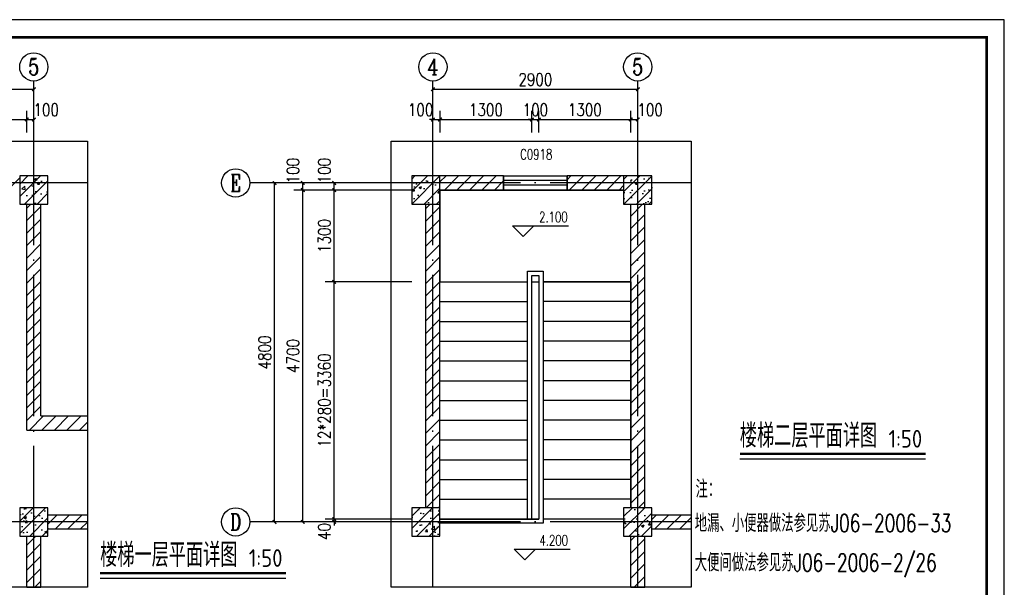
# Model space of a CAD drawing. Extents: x 199962 to 436984, y -16681 to 190402.
# Tile 21 of 36: x 397638 to 411578, y 8322 to 16361. Entities that reach past the tile are written whole.
import ezdxf
from ezdxf.enums import TextEntityAlignment as Align

# ---------------------------------------------------------------- set-up
doc = ezdxf.new("R2010")
doc.units = 0
doc.header["$LTSCALE"] = 1000
doc.header["$MEASUREMENT"] = 0
doc.linetypes.add('DOTE', pattern=[2.42, 2, -0.2, 0.02, -0.2])
for name, color, linetype in [('AXIS', 3, 'Continuous'), ('AXIS_TEXT', 7, 'Continuous'), ('COLUMN', 1, 'Continuous'), ('DIM_ELEV', 3, 'Continuous'), ('DIM_SYMB', 3, 'Continuous'), ('DOTE', 8, 'Continuous'), ('PUB_HATCH', 7, 'Continuous'), ('PUB_TEXT', 7, 'Continuous'), ('STAIR', 7, 'Continuous'), ('WALL', 1, 'Continuous'), ('WINDOW', 4, 'Continuous'), ('WINDOW_TEXT', 7, 'Continuous'), ('图框', 7, 'Continuous'), ('填充', 8, 'Continuous')]:
    doc.layers.add(name, color=color, linetype=linetype)
doc.styles.add('_HZTXT', font='txt.shx', dxfattribs={"width": 0.8, "bigfont": 'hztxt.shx'})
doc.styles.add('_TCH_AXIS', font='COMPLEX', dxfattribs={"bigfont": 'GBCBIG'})
doc.styles.add('_TCH_DIM', font='SIMPLEX', dxfattribs={"bigfont": 'GBCBIG'})
doc.styles.add('_TCH_WINDOW', font='SIMPLEX', dxfattribs={"bigfont": 'GBCBIG'})
doc.styles.add('COMPLEX', font='COMPLEX')
doc.styles.add('DIM_FONT', font='simplex.shx', dxfattribs={"width": 0.8})
doc.styles.get("Standard").update_dxf_attribs({"font": 'gbenor.shx', "bigfont": 'gbcbig.shx'})
doc.dimstyles.new('_TCH_ARCH&&50', dxfattribs={"dimscale": 0.5, "dimtxt": 350, "dimasz": 100, "dimexe": 250, "dimexo": 300, "dimgap": 100, "dimtad": 1, "dimdec": 0, "dimzin": 0, "dimdsep": 46, "dimtxsty": 'DIM_FONT', "dimblk": 'ARCHTICK', "dimcen": 0.09, "dimclrt": 7, "dimazin": 2, "dimtfac": 1, "dimtdec": 0, "dimtix": 1, "dimtmove": 2, "dimatfit": 3, "dimfxl": 0, "dimtolj": 1, "dimtzin": 0, "dimarcsym": 0})
pattern_1 = [(45, (0, 0), (-88.388348, 88.388348), []), (50, (0, 0), (358.6301, -31.37607), [37.5, -412.5]), (355, (0, 0), (-69.37567, 376.09607), [30, -330]), (100.4514, (29.9, -2.6), (289.2547, 344.71977), [31.8701, -350.57106]), (46.1842, (0, 100), (533.62052, -82.7595), [56.25, -618.75]), (96.6356, (44.47, 93.1), (467.33135, 487.05894), [47.80514, -525.8565]), (351.1842, (0, 100), (467.331, 487.0593), [45, -495]), (21, (50, 75), (298.45353, -201.30945), [37.5, -412.5]), (326, (50, 75), (121.65767, 362.57502), [30, -330]), (71.4514, (74.87, 58.22), (420.1113, 161.26525), [31.8701, -350.57106]), (37.5, (0, 0), (6.079928, 166.446927), [0, -326, 0, -335, 0, -331.25]), (7.5, (0, 0), (131.53477, 197.205856), [0, -191, 0, -318.5, 0, -126.25]), (327.5, (-111.5, 0), (266.91122, -11.277436), [0, -125, 0, -390, 0, -517.5]), (317.5, (-161.5, 0), (291.59308, 50.05249), [0, -162.5, 0, -259, 0, -367.5])]
pattern_2 = [(45, (0, 89.76), (-88.388383, 88.388383), [])]

# ---------------------------------------------------------------- blocks, each defined once
blk = doc.blocks.new('_ArchTick')
at = {"color": 0, "linetype": 'ByBlock', "const_width": 0.4}
blk.add_lwpolyline([(-0.5, -0.5), (0.5, 0.5)], dxfattribs=at)
blk = doc.blocks.new('*D31')
at = {"layer": 'AXIS', "color": 0, "lineweight": -2, "transparency": 16777216}
for p, q in [((396438, 14764), (396438, 15072)), ((397738, 14764), (397738, 15072)), ((396438, 14947), (397738, 14947))]:
    blk.add_line(p, q, dxfattribs=at)
at = {"layer": 'Defpoints', "color": 0, "transparency": 16777216}
for p in [(397738, 14947), (396438, 14614), (397738, 14614)]:
    blk.add_point(p, dxfattribs=at)
at = {"layer": 'AXIS', "color": 0, "lineweight": -2, "transparency": 16777216, "xscale": 50, "yscale": 50, "zscale": 50, "rotation": 180}
blk.add_blockref('_ArchTick', (396438, 14947), dxfattribs=at)
at = {"layer": 'AXIS', "color": 0, "lineweight": -2, "transparency": 16777216, "xscale": 50, "yscale": 50, "zscale": 50}
blk.add_blockref('_ArchTick', (397738, 14947), dxfattribs=at)
at = {"layer": 'AXIS', "color": 7, "transparency": 16777216, "insert": (397088, 15085), "char_height": 175, "attachment_point": 5, "style": 'DIM_FONT'}
blk.add_mtext('\\A1;1300', dxfattribs=at)
blk = doc.blocks.new('*D32')
at = {"layer": 'AXIS', "color": 0, "lineweight": -2, "transparency": 16777216}
for p, q in [((397738, 14764), (397738, 15072)), ((397838, 14764), (397838, 15072)), ((397738, 14947), (397838, 14947))]:
    blk.add_line(p, q, dxfattribs=at)
at = {"layer": 'Defpoints', "color": 0, "transparency": 16777216}
for p in [(397838, 14947), (397738, 14614), (397838, 14614)]:
    blk.add_point(p, dxfattribs=at)
at = {"layer": 'AXIS', "color": 0, "lineweight": -2, "transparency": 16777216, "xscale": 50, "yscale": 50, "zscale": 50, "rotation": 180}
blk.add_blockref('_ArchTick', (397738, 14947), dxfattribs=at)
at = {"layer": 'AXIS', "color": 0, "lineweight": -2, "transparency": 16777216, "xscale": 50, "yscale": 50, "zscale": 50}
blk.add_blockref('_ArchTick', (397838, 14947), dxfattribs=at)
at = {"layer": 'AXIS', "color": 7, "transparency": 16777216, "insert": (398013, 15085), "char_height": 175, "attachment_point": 5, "style": 'DIM_FONT'}
blk.add_mtext('\\A1;100', dxfattribs=at)
blk = doc.blocks.new('*D33')
at = {"layer": 'AXIS', "color": 0, "lineweight": -2, "transparency": 16777216}
for p, q in [((403190, 9288), (401965, 9288)), ((403190, 9248), (401965, 9248)), ((402090, 9288), (402090, 9338)), ((402090, 9248), (402090, 9288)), ((402090, 9248), (402090, 9198))]:
    blk.add_line(p, q, dxfattribs=at)
at = {"layer": 'Defpoints', "color": 0, "transparency": 16777216}
for p in [(402090, 9288), (403340, 9288), (403340, 9248)]:
    blk.add_point(p, dxfattribs=at)
at = {"layer": 'AXIS', "color": 0, "lineweight": -2, "transparency": 16777216, "xscale": 50, "yscale": 50, "zscale": 50}
for p, rotation in [((402090, 9288), 270), ((402090, 9248), 90)]:
    blk.add_blockref('_ArchTick', p, dxfattribs=dict(at, rotation=rotation))
at = {"layer": 'AXIS', "color": 7, "transparency": 16777216, "insert": (401953, 9113), "char_height": 175, "attachment_point": 5, "rotation": 90, "style": 'DIM_FONT'}
blk.add_mtext('\\A1;40', dxfattribs=at)
blk = doc.blocks.new('*D34')
at = {"layer": 'AXIS', "color": 0, "lineweight": -2, "transparency": 16777216}
for p, q in [((403190, 12648), (401965, 12648)), ((402090, 9288), (402090, 12648)), ((403190, 9288), (401965, 9288))]:
    blk.add_line(p, q, dxfattribs=at)
at = {"layer": 'Defpoints', "color": 0, "transparency": 16777216}
for p in [(402090, 12648), (403340, 12648), (403340, 9288)]:
    blk.add_point(p, dxfattribs=at)
at = {"layer": 'AXIS', "color": 0, "lineweight": -2, "transparency": 16777216, "xscale": 50, "yscale": 50, "zscale": 50}
for p, rotation in [((402090, 12648), 90), ((402090, 9288), 270)]:
    blk.add_blockref('_ArchTick', p, dxfattribs=dict(at, rotation=rotation))
at = {"layer": 'AXIS', "color": 7, "transparency": 16777216, "insert": (401953, 10968), "char_height": 175, "attachment_point": 5, "rotation": 90, "style": 'DIM_FONT'}
blk.add_mtext('\\A1;12*280=3360', dxfattribs=at)
blk = doc.blocks.new('*D35')
at = {"layer": 'AXIS', "color": 0, "lineweight": -2, "transparency": 16777216}
for p, q in [((403190, 13948), (401965, 13948)), ((402090, 12648), (402090, 13948)), ((403190, 12648), (401965, 12648))]:
    blk.add_line(p, q, dxfattribs=at)
at = {"layer": 'Defpoints', "color": 0, "transparency": 16777216}
for p in [(402090, 13948), (403340, 13948), (403340, 12648)]:
    blk.add_point(p, dxfattribs=at)
at = {"layer": 'AXIS', "color": 0, "lineweight": -2, "transparency": 16777216, "xscale": 50, "yscale": 50, "zscale": 50}
for p, rotation in [((402090, 13948), 90), ((402090, 12648), 270)]:
    blk.add_blockref('_ArchTick', p, dxfattribs=dict(at, rotation=rotation))
at = {"layer": 'AXIS', "color": 7, "transparency": 16777216, "insert": (401953, 13298), "char_height": 175, "attachment_point": 5, "rotation": 90, "style": 'DIM_FONT'}
blk.add_mtext('\\A1;1300', dxfattribs=at)
blk = doc.blocks.new('*D36')
at = {"layer": 'AXIS', "color": 0, "lineweight": -2, "transparency": 16777216}
for p, q in [((403190, 14048), (401965, 14048)), ((403190, 13948), (401965, 13948)), ((402090, 13948), (402090, 14048))]:
    blk.add_line(p, q, dxfattribs=at)
at = {"layer": 'Defpoints', "color": 0, "transparency": 16777216}
for p in [(402090, 14048), (403340, 14048), (403340, 13948)]:
    blk.add_point(p, dxfattribs=at)
at = {"layer": 'AXIS', "color": 0, "lineweight": -2, "transparency": 16777216, "xscale": 50, "yscale": 50, "zscale": 50}
for p, rotation in [((402090, 14048), 90), ((402090, 13948), 270)]:
    blk.add_blockref('_ArchTick', p, dxfattribs=dict(at, rotation=rotation))
at = {"layer": 'AXIS', "color": 7, "transparency": 16777216, "insert": (401953, 14223), "char_height": 175, "attachment_point": 5, "rotation": 90, "style": 'DIM_FONT'}
blk.add_mtext('\\A1;100', dxfattribs=at)
blk = doc.blocks.new('*D37')
at = {"layer": 'AXIS', "color": 0, "lineweight": -2, "transparency": 16777216}
for p, q in [((402746, 13948), (401521, 13948)), ((401646, 9248), (401646, 13948)), ((402746, 9248), (401521, 9248))]:
    blk.add_line(p, q, dxfattribs=at)
at = {"layer": 'Defpoints', "color": 0, "transparency": 16777216}
for p in [(401646, 13948), (402896, 13948), (402896, 9248)]:
    blk.add_point(p, dxfattribs=at)
at = {"layer": 'AXIS', "color": 0, "lineweight": -2, "transparency": 16777216, "xscale": 50, "yscale": 50, "zscale": 50}
for p, rotation in [((401646, 13948), 90), ((401646, 9248), 270)]:
    blk.add_blockref('_ArchTick', p, dxfattribs=dict(at, rotation=rotation))
at = {"layer": 'AXIS', "color": 7, "transparency": 16777216, "insert": (401508, 11598), "char_height": 175, "attachment_point": 5, "rotation": 90, "style": 'DIM_FONT'}
blk.add_mtext('\\A1;4700', dxfattribs=at)
blk = doc.blocks.new('*D38')
at = {"layer": 'AXIS', "color": 0, "lineweight": -2, "transparency": 16777216}
for p, q in [((402746, 14048), (401521, 14048)), ((402746, 13948), (401521, 13948)), ((401646, 13948), (401646, 14048))]:
    blk.add_line(p, q, dxfattribs=at)
at = {"layer": 'Defpoints', "color": 0, "transparency": 16777216}
for p in [(401646, 14048), (402896, 14048), (402896, 13948)]:
    blk.add_point(p, dxfattribs=at)
at = {"layer": 'AXIS', "color": 0, "lineweight": -2, "transparency": 16777216, "xscale": 50, "yscale": 50, "zscale": 50}
for p, rotation in [((401646, 14048), 90), ((401646, 13948), 270)]:
    blk.add_blockref('_ArchTick', p, dxfattribs=dict(at, rotation=rotation))
at = {"layer": 'AXIS', "color": 7, "transparency": 16777216, "insert": (401508, 14223), "char_height": 175, "attachment_point": 5, "rotation": 90, "style": 'DIM_FONT'}
blk.add_mtext('\\A1;100', dxfattribs=at)
blk = doc.blocks.new('*D39')
at = {"layer": 'AXIS', "color": 0, "lineweight": -2, "transparency": 16777216}
for p, q in [((402746, 14048), (401121, 14048)), ((401246, 9248), (401246, 14048)), ((402746, 9248), (401121, 9248))]:
    blk.add_line(p, q, dxfattribs=at)
at = {"layer": 'Defpoints', "color": 0, "transparency": 16777216}
for p in [(401246, 14048), (402896, 14048), (402896, 9248)]:
    blk.add_point(p, dxfattribs=at)
at = {"layer": 'AXIS', "color": 0, "lineweight": -2, "transparency": 16777216, "xscale": 50, "yscale": 50, "zscale": 50}
for p, rotation in [((401246, 14048), 90), ((401246, 9248), 270)]:
    blk.add_blockref('_ArchTick', p, dxfattribs=dict(at, rotation=rotation))
at = {"layer": 'AXIS', "color": 7, "transparency": 16777216, "insert": (401108, 11648), "char_height": 175, "attachment_point": 5, "rotation": 90, "style": 'DIM_FONT'}
blk.add_mtext('\\A1;4800', dxfattribs=at)
blk = doc.blocks.new('*D40')
at = {"layer": 'AXIS', "color": 0, "lineweight": -2, "transparency": 16777216}
for p, q in [((403489, 14764), (403489, 15072)), ((403589, 14764), (403589, 15072)), ((403489, 14947), (403439, 14947)), ((403489, 14947), (403589, 14947)), ((403589, 14947), (403639, 14947))]:
    blk.add_line(p, q, dxfattribs=at)
at = {"layer": 'Defpoints', "color": 0, "transparency": 16777216}
for p in [(403589, 14947), (403489, 14614), (403589, 14614)]:
    blk.add_point(p, dxfattribs=at)
at = {"layer": 'AXIS', "color": 0, "lineweight": -2, "transparency": 16777216, "xscale": 50, "yscale": 50, "zscale": 50}
blk.add_blockref('_ArchTick', (403489, 14947), dxfattribs=at)
at = {"layer": 'AXIS', "color": 0, "lineweight": -2, "transparency": 16777216, "xscale": 50, "yscale": 50, "zscale": 50, "rotation": 180}
blk.add_blockref('_ArchTick', (403589, 14947), dxfattribs=at)
at = {"layer": 'AXIS', "color": 7, "transparency": 16777216, "insert": (403314, 15085), "char_height": 175, "attachment_point": 5, "style": 'DIM_FONT'}
blk.add_mtext('\\A1;100', dxfattribs=at)
blk = doc.blocks.new('*D41')
at = {"layer": 'AXIS', "color": 0, "lineweight": -2, "transparency": 16777216}
for p, q in [((403589, 14764), (403589, 15072)), ((404889, 14764), (404889, 15072)), ((403589, 14947), (404889, 14947))]:
    blk.add_line(p, q, dxfattribs=at)
at = {"layer": 'Defpoints', "color": 0, "transparency": 16777216}
for p in [(404889, 14947), (403589, 14614), (404889, 14614)]:
    blk.add_point(p, dxfattribs=at)
at = {"layer": 'AXIS', "color": 0, "lineweight": -2, "transparency": 16777216, "xscale": 50, "yscale": 50, "zscale": 50, "rotation": 180}
blk.add_blockref('_ArchTick', (403589, 14947), dxfattribs=at)
at = {"layer": 'AXIS', "color": 0, "lineweight": -2, "transparency": 16777216, "xscale": 50, "yscale": 50, "zscale": 50}
blk.add_blockref('_ArchTick', (404889, 14947), dxfattribs=at)
at = {"layer": 'AXIS', "color": 7, "transparency": 16777216, "insert": (404239, 15085), "char_height": 175, "attachment_point": 5, "style": 'DIM_FONT'}
blk.add_mtext('\\A1;1300', dxfattribs=at)
blk = doc.blocks.new('*D42')
at = {"layer": 'AXIS', "color": 0, "lineweight": -2, "transparency": 16777216}
for p, q in [((404889, 14764), (404889, 15072)), ((404989, 14764), (404989, 15072)), ((404889, 14947), (404839, 14947)), ((404889, 14947), (404989, 14947)), ((404989, 14947), (405039, 14947))]:
    blk.add_line(p, q, dxfattribs=at)
at = {"layer": 'Defpoints', "color": 0, "transparency": 16777216}
for p in [(404989, 14947), (404889, 14614), (404989, 14614)]:
    blk.add_point(p, dxfattribs=at)
at = {"layer": 'AXIS', "color": 0, "lineweight": -2, "transparency": 16777216, "xscale": 50, "yscale": 50, "zscale": 50}
blk.add_blockref('_ArchTick', (404889, 14947), dxfattribs=at)
at = {"layer": 'AXIS', "color": 0, "lineweight": -2, "transparency": 16777216, "xscale": 50, "yscale": 50, "zscale": 50, "rotation": 180}
blk.add_blockref('_ArchTick', (404989, 14947), dxfattribs=at)
at = {"layer": 'AXIS', "color": 7, "transparency": 16777216, "insert": (404939, 15085), "char_height": 175, "attachment_point": 5, "style": 'DIM_FONT'}
blk.add_mtext('\\A1;100', dxfattribs=at)
blk = doc.blocks.new('*D43')
at = {"layer": 'AXIS', "color": 0, "lineweight": -2, "transparency": 16777216}
for p, q in [((404989, 14764), (404989, 15072)), ((406289, 14764), (406289, 15072)), ((404989, 14947), (406289, 14947))]:
    blk.add_line(p, q, dxfattribs=at)
at = {"layer": 'Defpoints', "color": 0, "transparency": 16777216}
for p in [(406289, 14947), (404989, 14614), (406289, 14614)]:
    blk.add_point(p, dxfattribs=at)
at = {"layer": 'AXIS', "color": 0, "lineweight": -2, "transparency": 16777216, "xscale": 50, "yscale": 50, "zscale": 50, "rotation": 180}
blk.add_blockref('_ArchTick', (404989, 14947), dxfattribs=at)
at = {"layer": 'AXIS', "color": 0, "lineweight": -2, "transparency": 16777216, "xscale": 50, "yscale": 50, "zscale": 50}
blk.add_blockref('_ArchTick', (406289, 14947), dxfattribs=at)
at = {"layer": 'AXIS', "color": 7, "transparency": 16777216, "insert": (405639, 15085), "char_height": 175, "attachment_point": 5, "style": 'DIM_FONT'}
blk.add_mtext('\\A1;1300', dxfattribs=at)
blk = doc.blocks.new('*D44')
at = {"layer": 'AXIS', "color": 0, "lineweight": -2, "transparency": 16777216}
for p, q in [((406289, 14764), (406289, 15072)), ((406389, 14764), (406389, 15072)), ((406289, 14947), (406389, 14947))]:
    blk.add_line(p, q, dxfattribs=at)
at = {"layer": 'Defpoints', "color": 0, "transparency": 16777216}
for p in [(406389, 14947), (406289, 14614), (406389, 14614)]:
    blk.add_point(p, dxfattribs=at)
at = {"layer": 'AXIS', "color": 0, "lineweight": -2, "transparency": 16777216, "xscale": 50, "yscale": 50, "zscale": 50, "rotation": 180}
blk.add_blockref('_ArchTick', (406289, 14947), dxfattribs=at)
at = {"layer": 'AXIS', "color": 0, "lineweight": -2, "transparency": 16777216, "xscale": 50, "yscale": 50, "zscale": 50}
blk.add_blockref('_ArchTick', (406389, 14947), dxfattribs=at)
at = {"layer": 'AXIS', "color": 7, "transparency": 16777216, "insert": (406564, 15085), "char_height": 175, "attachment_point": 5, "style": 'DIM_FONT'}
blk.add_mtext('\\A1;100', dxfattribs=at)
blk = doc.blocks.new('*D45')
at = {"layer": 'AXIS', "color": 0, "lineweight": -2, "transparency": 16777216}
for p, q in [((403489, 14764), (403489, 15501)), ((406389, 14764), (406389, 15501)), ((403489, 15376), (406389, 15376))]:
    blk.add_line(p, q, dxfattribs=at)
at = {"layer": 'Defpoints', "color": 0, "transparency": 16777216}
for p in [(406389, 15376), (403489, 14614), (406389, 14614)]:
    blk.add_point(p, dxfattribs=at)
at = {"layer": 'AXIS', "color": 0, "lineweight": -2, "transparency": 16777216, "xscale": 50, "yscale": 50, "zscale": 50, "rotation": 180}
blk.add_blockref('_ArchTick', (403489, 15376), dxfattribs=at)
at = {"layer": 'AXIS', "color": 0, "lineweight": -2, "transparency": 16777216, "xscale": 50, "yscale": 50, "zscale": 50}
blk.add_blockref('_ArchTick', (406389, 15376), dxfattribs=at)
at = {"layer": 'AXIS', "color": 7, "transparency": 16777216, "insert": (404939, 15513), "char_height": 175, "attachment_point": 5, "style": 'DIM_FONT'}
blk.add_mtext('\\A1;2900', dxfattribs=at)
blk = doc.blocks.new('*D48')
at = {"layer": 'AXIS', "color": 0, "lineweight": -2, "transparency": 16777216}
for p, q in [((394938, 14764), (394938, 15072)), ((397838, 14764), (397838, 15072)), ((394938, 14947), (397838, 14947))]:
    blk.add_line(p, q, dxfattribs=at)
at = {"layer": 'Defpoints', "color": 0, "transparency": 16777216}
for p in [(397838, 14947), (394938, 14614), (397838, 14614)]:
    blk.add_point(p, dxfattribs=at)
at = {"layer": 'AXIS', "color": 0, "lineweight": -2, "transparency": 16777216, "xscale": 50, "yscale": 50, "zscale": 50, "rotation": 180}
blk.add_blockref('_ArchTick', (394938, 14947), dxfattribs=at)
at = {"layer": 'AXIS', "color": 0, "lineweight": -2, "transparency": 16777216, "xscale": 50, "yscale": 50, "zscale": 50}
blk.add_blockref('_ArchTick', (397838, 14947), dxfattribs=at)
at = {"layer": 'AXIS', "color": 7, "transparency": 16777216, "insert": (396388, 15085), "char_height": 175, "attachment_point": 5, "style": 'DIM_FONT'}
blk.add_mtext('\\A1;2900', dxfattribs=at)
blk = doc.blocks.new('*D49')
at = {"layer": 'AXIS', "color": 0, "lineweight": -2, "transparency": 16777216}
for p, q in [((394938, 14764), (394938, 15501)), ((397838, 14764), (397838, 15501)), ((394938, 15376), (397838, 15376))]:
    blk.add_line(p, q, dxfattribs=at)
at = {"layer": 'Defpoints', "color": 0, "transparency": 16777216}
for p in [(397838, 15376), (394938, 14614), (397838, 14614)]:
    blk.add_point(p, dxfattribs=at)
at = {"layer": 'AXIS', "color": 0, "lineweight": -2, "transparency": 16777216, "xscale": 50, "yscale": 50, "zscale": 50, "rotation": 180}
blk.add_blockref('_ArchTick', (394938, 15376), dxfattribs=at)
at = {"layer": 'AXIS', "color": 0, "lineweight": -2, "transparency": 16777216, "xscale": 50, "yscale": 50, "zscale": 50}
blk.add_blockref('_ArchTick', (397838, 15376), dxfattribs=at)
at = {"layer": 'AXIS', "color": 7, "transparency": 16777216, "insert": (396388, 15513), "char_height": 175, "attachment_point": 5, "style": 'DIM_FONT'}
blk.add_mtext('\\A1;2900', dxfattribs=at)
blk = doc.blocks.new('_AXISO')
blk.add_circle((0, 0), 0.5)
at = {"layer": 'AXIS_TEXT', "style": 'COMPLEX', "width": 1.041667}
blk.add_attdef('A', text='', height=0.56, dxfattribs=at).set_placement((-0.25, -0.28), (0.25, -0.28), align=Align.FIT)
blk = doc.blocks.new('$WINLIB2D$00000001')
for p, q in [((-0.5, 0.5), (0.5, 0.5)), ((-0.5, 0.5), (-0.5, -0.5)), ((0.5, -0.5), (0.5, 0.5)), ((0.5, 0.167), (-0.5, 0.167)), ((0.5, -0.167), (-0.5, -0.167)), ((-0.5, -0.5), (0.5, -0.5))]:
    blk.add_line(p, q)

msp = doc.modelspace()

# ---------------------------------------------------------------- hatches: boundary and pattern name
at = {"layer": 'PUB_HATCH'}
h = msp.add_hatch(dxfattribs=at)
h.set_pattern_fill('普通砖', color=256, scale=50, style=0)
h.set_pattern_definition(pattern_2)
h.paths.add_polyline_path([(395037.7, 14148.4), (395037.7, 13948.4), (397637.7, 13948.4), (397637.7, 14148.4)])
h = msp.add_hatch(dxfattribs=at)
h.set_pattern_fill('钢筋混凝土', color=256, scale=50, style=0)
h.set_pattern_definition(pattern_1)
h.paths.add_polyline_path([(398037.7, 13748.4), (398037.7, 14148.4), (397637.7, 14148.4), (397637.7, 13748.4)])
h = msp.add_hatch(dxfattribs=at)
h.set_pattern_fill('钢筋混凝土', color=256, scale=50, style=0)
h.set_pattern_definition(pattern_1)
h.paths.add_polyline_path([(403588.5, 13748.4), (403588.5, 14148.4), (403188.5, 14148.4), (403188.5, 13748.4)])
h = msp.add_hatch(dxfattribs=at)
h.set_pattern_fill('普通砖', color=256, scale=50, style=0)
h.set_pattern_definition(pattern_2)
h.paths.add_polyline_path([(403588.5, 14148.4), (403588.5, 13948.4), (404488.5, 13948.4), (404488.5, 14148.4)])
h = msp.add_hatch(dxfattribs=at)
h.set_pattern_fill('普通砖', color=256, scale=50, style=0)
h.set_pattern_definition(pattern_2)
h.paths.add_polyline_path([(406188.5, 13948.4), (406188.5, 14148.4), (405388.5, 14148.4), (405388.5, 13948.4)])
h = msp.add_hatch(dxfattribs=at)
h.set_pattern_fill('钢筋混凝土', color=256, scale=50, style=0)
h.set_pattern_definition(pattern_1)
h.paths.add_polyline_path([(406588.5, 13748.4), (406588.5, 14148.4), (406188.5, 14148.4), (406188.5, 13748.4)])
h = msp.add_hatch(dxfattribs=at)
h.set_pattern_fill('普通砖', color=256, scale=50, style=0)
h.set_pattern_definition(pattern_2)
h.paths.add_polyline_path([(397937.7, 13748.4), (397737.7, 13748.4), (397737.7, 10548.4), (397937.7, 10748.4)])
h = msp.add_hatch(dxfattribs=at)
h.set_pattern_fill('普通砖', color=256, scale=50, style=0)
h.set_pattern_definition(pattern_2)
h.paths.add_polyline_path([(403588.5, 13748.4), (403388.5, 13748.4), (403388.5, 9448.4), (403588.5, 9448.4)])
h = msp.add_hatch(dxfattribs=at)
h.set_pattern_fill('普通砖', color=256, scale=50, style=0)
h.set_pattern_definition(pattern_2)
h.paths.add_polyline_path([(406488.5, 13748.4), (406288.5, 13748.4), (406288.5, 9448.4), (406488.5, 9448.4)])
h = msp.add_hatch(dxfattribs=at)
h.set_pattern_fill('普通砖', color=256, scale=50, style=0)
h.set_pattern_definition(pattern_2)
h.paths.add_polyline_path([(397937.7, 10748.4), (397737.7, 10548.4), (398596, 10548.4), (398596, 10748.4)])
h = msp.add_hatch(dxfattribs=at)
h.set_pattern_fill('钢筋混凝土', color=256, scale=50, style=0)
h.set_pattern_definition(pattern_1)
h.paths.add_polyline_path([(398037.7, 9048.4), (398037.7, 9448.4), (397637.7, 9448.4), (397637.7, 9048.4)])
h = msp.add_hatch(dxfattribs=at)
h.set_pattern_fill('普通砖', color=256, scale=50, style=0)
h.set_pattern_definition(pattern_2)
h.paths.add_polyline_path([(398037.7, 9348.4), (398037.7, 9148.4), (398596, 9148.4), (398596, 9348.4)])
h = msp.add_hatch(dxfattribs=at)
h.set_pattern_fill('钢筋混凝土', color=256, scale=50, style=0)
h.set_pattern_definition(pattern_1)
h.paths.add_polyline_path([(403588.5, 9048.4), (403588.5, 9448.4), (403188.5, 9448.4), (403188.5, 9048.4)])
h = msp.add_hatch(dxfattribs=at)
h.set_pattern_fill('钢筋混凝土', color=256, scale=50, style=0)
h.set_pattern_definition(pattern_1)
h.paths.add_polyline_path([(406588.5, 9048.4), (406588.5, 9448.4), (406188.5, 9448.4), (406188.5, 9048.4)])
h = msp.add_hatch(dxfattribs=at)
h.set_pattern_fill('普通砖', color=256, scale=50, style=0)
h.set_pattern_definition(pattern_2)
h.paths.add_polyline_path([(406588.5, 9348.4), (406588.5, 9148.4), (407146.9, 9148.4), (407146.9, 9348.4)])
h = msp.add_hatch(dxfattribs=at)
h.set_pattern_fill('普通砖', color=256, scale=50, style=0)
h.set_pattern_definition(pattern_2)
h.paths.add_polyline_path([(397937.7, 9048.4), (397737.7, 9048.4), (397737.7, 8325.2), (397937.7, 8325.2)])
h = msp.add_hatch(dxfattribs=at)
h.set_pattern_fill('普通砖', color=256, scale=50, style=0)
h.set_pattern_definition(pattern_2)
h.paths.add_polyline_path([(406488.5, 9048.4), (406288.5, 9048.4), (406288.5, 8325.2), (406488.5, 8325.2)])

# ---------------------------------------------------------------- linework, layer by layer
at = {"layer": 'AXIS'}
for p, q in [((397837.7, 14614.2), (397837.7, 15492.2)), ((403488.5, 14614.2), (403488.5, 15492.2)), ((406388.5, 14614.2), (406388.5, 15492.2)), ((402896, 14048.4), (400896, 14048.4)), ((402896, 9248.4), (400896, 9248.4))]:
    msp.add_line(p, q, dxfattribs=at)
at = {"layer": 'COLUMN'}
for p, q in [((398037.7, 14148.4), (397637.7, 14148.4)), ((397637.7, 14148.4), (397637.7, 13748.4)), ((398037.7, 13748.4), (398037.7, 14148.4)), ((403588.5, 14148.4), (403188.5, 14148.4)), ((403188.5, 14148.4), (403188.5, 13748.4)), ((403588.5, 13748.4), (403588.5, 14148.4)), ((406588.5, 14148.4), (406188.5, 14148.4)), ((406188.5, 14148.4), (406188.5, 13748.4)), ((406588.5, 13748.4), (406588.5, 14148.4)), ((397637.7, 13748.4), (398037.7, 13748.4)), ((403188.5, 13748.4), (403588.5, 13748.4)), ((406188.5, 13748.4), (406588.5, 13748.4))]:
    msp.add_line(p, q, dxfattribs=at)
at = {"layer": 'DIM_ELEV'}
for p, q in [((404765.1, 13290.4), (404615.1, 13440.4)), ((404615.1, 13440.4), (405406.7, 13440.4)), ((404765.1, 13290.4), (404915.1, 13440.4)), ((404789.3, 8710.6), (404639.3, 8860.6)), ((404639.3, 8860.6), (405430.9, 8860.6)), ((404789.3, 8710.6), (404939.3, 8860.6))]:
    msp.add_line(p, q, dxfattribs=at)
at = {"layer": 'DIM_SYMB', "const_width": 35}
for points in [[(407833.8, 10211.7), (410464.2, 10211.7)], [(398776.7, 8523.1), (401407.1, 8523.1)]]:
    msp.add_lwpolyline(points, dxfattribs=at)
at = {"layer": 'DIM_SYMB'}
for points in [[(407833.8, 10141.7), (410464.2, 10141.7)], [(398776.7, 8453.1), (401407.1, 8453.1)]]:
    msp.add_lwpolyline(points, dxfattribs=at)
at = {"layer": 'DOTE', "linetype": 'DOTE'}
for p, q in [((397837.7, 8325.2), (397837.7, 14614.2)), ((403488.5, 8325.2), (403488.5, 14614.2)), ((406388.5, 8325.2), (406388.5, 14614.2)), ((398596, 14048.4), (394345.1, 14048.4)), ((407146.9, 14048.4), (402896, 14048.4)), ((398596, 9248.4), (394345.1, 9248.4)), ((407146.9, 9248.4), (402896, 9248.4))]:
    msp.add_line(p, q, dxfattribs=at)
at = {"layer": 'STAIR'}
for p, q in [((406188.5, 13948.4), (403588.5, 13948.4)), ((403588.5, 13948.4), (403588.5, 12648.4)), ((406288.5, 12648.4), (406288.5, 13748.4)), ((404828.5, 9288.4), (404828.5, 12798.4)), ((404828.5, 12798.4), (405048.5, 12798.4)), ((404888.5, 9288.4), (404888.5, 12738.4)), ((404888.5, 12738.4), (404988.5, 12738.4)), ((404988.5, 12738.4), (404988.5, 9288.4)), ((405048.5, 12798.4), (405048.5, 9228.4)), ((403588.5, 9448.4), (403588.5, 12648.4)), ((403588.5, 12648.4), (404828.5, 12648.4)), ((403588.5, 12648.4), (404828.5, 12648.4)), ((404888.5, 9288.4), (404888.5, 12648.4)), ((404888.5, 12648.4), (404988.5, 12648.4)), ((404988.5, 12648.4), (404988.5, 9288.4)), ((406288.5, 12648.4), (405048.5, 12648.4)), ((405048.5, 12648.4), (406288.5, 12648.4)), ((406288.5, 12648.4), (406288.5, 9448.4)), ((403588.5, 12368.4), (404828.5, 12368.4)), ((406288.5, 12368.4), (405048.5, 12368.4)), ((403588.5, 12088.4), (404828.5, 12088.4)), ((406288.5, 12088.4), (405048.5, 12088.4)), ((403588.5, 11808.4), (404828.5, 11808.4)), ((406288.5, 11808.4), (405048.5, 11808.4)), ((403588.5, 11528.4), (404828.5, 11528.4)), ((406288.5, 11528.4), (405048.5, 11528.4)), ((403588.5, 11248.4), (404828.5, 11248.4)), ((406288.5, 11248.4), (405048.5, 11248.4)), ((403588.5, 10968.4), (404828.5, 10968.4)), ((406288.5, 10968.4), (405048.5, 10968.4)), ((403588.5, 10688.4), (404828.5, 10688.4)), ((406288.5, 10688.4), (405048.5, 10688.4)), ((403588.5, 10408.4), (404828.5, 10408.4)), ((406288.5, 10408.4), (405048.5, 10408.4)), ((403588.5, 10128.4), (404828.5, 10128.4)), ((406288.5, 10128.4), (405048.5, 10128.4)), ((403588.5, 9848.4), (404828.5, 9848.4)), ((406288.5, 9848.4), (405048.5, 9848.4)), ((403588.5, 9568.4), (404828.5, 9568.4)), ((406288.5, 9568.4), (405048.5, 9568.4)), ((403588.5, 9288.4), (404828.5, 9288.4)), ((404988.5, 9288.4), (403588.5, 9288.4)), ((405048.5, 9228.4), (403588.5, 9228.4)), ((404828.5, 9288.4), (404888.5, 9288.4)), ((404828.5, 9288.4), (404888.5, 9288.4)), ((404888.5, 9288.4), (404988.5, 9288.4)), ((406188.5, 9288.4), (405048.5, 9288.4))]:
    msp.add_line(p, q, dxfattribs=at)
at = {"layer": 'WALL'}
for p, q in [((404488.5, 14148.4), (403588.5, 14148.4)), ((404488.5, 13948.4), (404488.5, 14148.4)), ((406188.5, 14148.4), (405388.5, 14148.4)), ((405388.5, 14148.4), (405388.5, 13948.4)), ((403588.5, 13948.4), (404488.5, 13948.4)), ((405388.5, 13948.4), (406188.5, 13948.4)), ((397737.7, 10548.4), (397737.7, 13748.4)), ((397937.7, 10748.4), (397937.7, 13748.4)), ((403388.5, 9448.4), (403388.5, 13748.4)), ((403588.5, 9448.4), (403588.5, 13748.4)), ((406288.5, 9448.4), (406288.5, 13748.4)), ((406488.5, 9448.4), (406488.5, 13748.4)), ((397937.7, 10748.4), (398596, 10748.4)), ((398596, 10748.4), (398596, 10548.4)), ((397737.7, 10548.4), (398596, 10548.4)), ((398037.7, 9448.4), (397637.7, 9448.4)), ((397637.7, 9448.4), (397637.7, 9048.4)), ((398037.7, 9048.4), (398037.7, 9448.4)), ((398037.7, 9348.4), (398596, 9348.4)), ((398596, 9348.4), (398596, 9148.4)), ((403588.5, 9448.4), (403188.5, 9448.4)), ((403188.5, 9448.4), (403188.5, 9048.4)), ((403588.5, 9048.4), (403588.5, 9448.4)), ((406588.5, 9448.4), (406188.5, 9448.4)), ((406188.5, 9448.4), (406188.5, 9048.4)), ((406588.5, 9048.4), (406588.5, 9448.4)), ((406588.5, 9348.4), (407146.9, 9348.4)), ((407146.9, 9348.4), (407146.9, 9148.4)), ((398037.7, 9148.4), (398596, 9148.4)), ((406588.5, 9148.4), (407146.9, 9148.4)), ((397637.7, 9048.4), (398037.7, 9048.4)), ((397737.7, 8325.2), (397737.7, 9048.4)), ((397937.7, 8325.2), (397937.7, 9048.4)), ((403188.5, 9048.4), (403588.5, 9048.4)), ((406188.5, 9048.4), (406588.5, 9048.4)), ((406288.5, 8325.2), (406288.5, 9048.4)), ((406488.5, 8325.2), (406488.5, 9048.4)), ((397737.7, 8325.2), (397937.7, 8325.2)), ((406288.5, 8325.2), (406488.5, 8325.2))]:
    msp.add_line(p, q, dxfattribs=at)
at = {"layer": '图框', "color": 4}
msp.add_lwpolyline([(411578.3, 16360.6), (390578.3, 16360.6), (390578.3, 1510.6), (411578.3, 1510.6)], close=True, dxfattribs=at)
at = {"layer": '图框', "color": 4, "const_width": 40}
msp.add_lwpolyline([(391828.3, 1760.6), (411328.3, 1760.6), (411328.3, 16110.6), (391828.3, 16110.6)], close=True, dxfattribs=at)
at = {"layer": '填充'}
for points in [[(394345.1, 14642.2), (398596, 14642.2), (398596, 8325.2), (394345.1, 8325.2)], [(402896, 14642.2), (407146.9, 14642.2), (407146.9, 8325.2), (402896, 8325.2)]]:
    msp.add_lwpolyline(points, close=True, dxfattribs=at)

# ---------------------------------------------------------------- block references
at = {"layer": 'AXIS'}
ref = msp.add_blockref('_AXISO', (397837.7, 15692.2), dxfattribs=dict(at, xscale=400, yscale=400, zscale=400))
ref.add_attrib('A', '5', dxfattribs={"layer": 'AXIS_TEXT', "height": 233, "style": '_TCH_AXIS'}).set_placement((397760, 15575.7), (397915.3, 15575.7), align=Align.FIT)
ref = msp.add_blockref('_AXISO', (403488.5, 15692.2), dxfattribs=dict(at, xscale=400, yscale=400, zscale=400))
ref.add_attrib('A', '4', dxfattribs={"layer": 'AXIS_TEXT', "height": 227.8, "style": '_TCH_AXIS', "width": 0.9375}).set_placement((403407.2, 15578.3), (403569.9, 15578.3), align=Align.FIT)
ref = msp.add_blockref('_AXISO', (406388.5, 15692.2), dxfattribs=dict(at, xscale=400, yscale=400, zscale=400))
ref.add_attrib('A', '5', dxfattribs={"layer": 'AXIS_TEXT', "height": 233, "style": '_TCH_AXIS'}).set_placement((406310.9, 15575.7), (406466.2, 15575.7), align=Align.FIT)
ref = msp.add_blockref('_AXISO', (400696, 14048.4), dxfattribs=dict(at, xscale=400, yscale=400, zscale=400))
ref.add_attrib('A', 'E', dxfattribs={"layer": 'AXIS_TEXT', "height": 238.1, "style": '_TCH_AXIS', "width": 0.8125}).set_placement((400622.3, 13929.4), (400769.7, 13929.4), align=Align.FIT)
ref = msp.add_blockref('_AXISO', (400696, 9248.4), dxfattribs=dict(at, xscale=400, yscale=400, zscale=400))
ref.add_attrib('A', 'D', dxfattribs={"layer": 'AXIS_TEXT', "height": 233, "style": '_TCH_AXIS', "width": 0.823529}).set_placement((400618.3, 9132), (400773.6, 9132), align=Align.FIT)
at = {"layer": 'WINDOW'}
ref = msp.add_blockref('$WINLIB2D$00000001', (404938.5, 14048.4), dxfattribs=dict(at, xscale=-900, yscale=-200, zscale=-900, rotation=180.0000000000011))
ref.add_attrib('A', 'C0918', (404724, 14378.6), dxfattribs={"layer": 'WINDOW_TEXT', "height": 148.75, "style": '_TCH_WINDOW', "width": 0.705882})

# ---------------------------------------------------------------- texts
at = {"style": '_HZTXT', "width": 0.7}
for s, p in [('注：', (407206.8, 9588.9)), ('地漏、小便器做法参见苏J06-2006-33', (407194.9, 9106)), ('大便间做法参见苏J06-2006-2/26', (407194.9, 8547.6))]:
    msp.add_text(s, height=250, dxfattribs=at).set_placement(p)
at = {"layer": 'PUB_TEXT', "style": '_TCH_DIM', "width": 0.705882}
for s, p in [('2.100', (404991.7, 13492.9)), ('4.200', (404995.9, 8913.1))]:
    msp.add_text(s, height=148.75, dxfattribs=at).set_placement(p)
at = {"layer": 'PUB_TEXT'}
for s, height, p in [('楼梯二层平面详图', 337.59, (407833.8, 10300.3)), ('1:50', 250, (409939, 10300.3)), ('楼梯一层平面详图', 337.59, (398776.7, 8611.7)), ('1:50', 250, (400881.9, 8611.7))]:
    msp.add_text(s, height=height, dxfattribs=at).set_placement(p)

# ---------------------------------------------------------------- dimensions: what is measured, and where the dimension line sits
at = {"layer": 'AXIS'}
for p1, p2, distance, picture, middle in [((394937.7, 14614.2), (397837.7, 14614.2), 761.6, '*D49', (396387.7, 15513.3)), ((403488.5, 14614.2), (406388.5, 14614.2), 761.6, '*D45', (404938.5, 15513.3)), ((394937.7, 14614.2), (397837.7, 14614.2), 333.1, '*D48', (396387.7, 15084.7)), ((396437.7, 14614.2), (397737.7, 14614.2), 333.1, '*D31', (397087.7, 15084.7)), ((403588.5, 14614.2), (404888.5, 14614.2), 333.1, '*D41', (404238.5, 15084.7)), ((404888.5, 14614.2), (404988.5, 14614.2), 333.1, '*D42', (404938.5, 15084.7)), ((404988.5, 14614.2), (406288.5, 14614.2), 333.1, '*D43', (405638.5, 15084.7)), ((402896, 9248.4), (402896, 14048.4), 1650, '*D39', (401108.5, 11648.4)), ((402896, 9248.4), (402896, 13948.4), 1250, '*D37', (401508.5, 11598.4)), ((403340.4, 12648.4), (403340.4, 13948.4), 1250, '*D35', (401952.9, 13298.4))]:
    dim = msp.add_aligned_dim(p1=p1, p2=p2, distance=distance, dimstyle='_TCH_ARCH&&50', dxfattribs=at)
    dim.commit()
    dim.dimension.update_dxf_attribs({"geometry": picture, "text_midpoint": middle})
for base, p1, p2, angle, picture, middle in [((397837.7, 14947.2), (397737.7, 14614.2), (397837.7, 14614.2), 0, '*D32', (398012.7, 15084.7)), ((403588.5, 14947.2), (403488.5, 14614.2), (403588.5, 14614.2), 0, '*D40', (403313.5, 15084.7)), ((406388.5, 14947.2), (406288.5, 14614.2), (406388.5, 14614.2), 0, '*D44', (406563.5, 15084.7)), ((401646, 14048.4), (402896, 13948.4), (402896, 14048.4), 90, '*D38', (401508.5, 14223.4)), ((402090.4, 14048.4), (403340.4, 13948.4), (403340.4, 14048.4), 90, '*D36', (401952.9, 14223.4)), ((402090.4, 9288.4), (403340.4, 9248.4), (403340.4, 9288.4), 90, '*D33', (401952.9, 9113.4))]:
    dim = msp.add_linear_dim(base=base, p1=p1, p2=p2, angle=angle, dimstyle='_TCH_ARCH&&50', dxfattribs=at)
    dim.commit()
    dim.dimension.update_dxf_attribs({"geometry": picture, "text_midpoint": middle, "dimtype": 129})
dim = msp.add_aligned_dim(p1=(403340.4, 9288.4), p2=(403340.4, 12648.4), distance=1250, text='12*280=3360', dimstyle='_TCH_ARCH&&50', dxfattribs=at)
dim.commit()
dim.dimension.update_dxf_attribs({"geometry": '*D34', "text_midpoint": (401952.9, 10968.4)})

doc.saveas('drawing.dxf')
